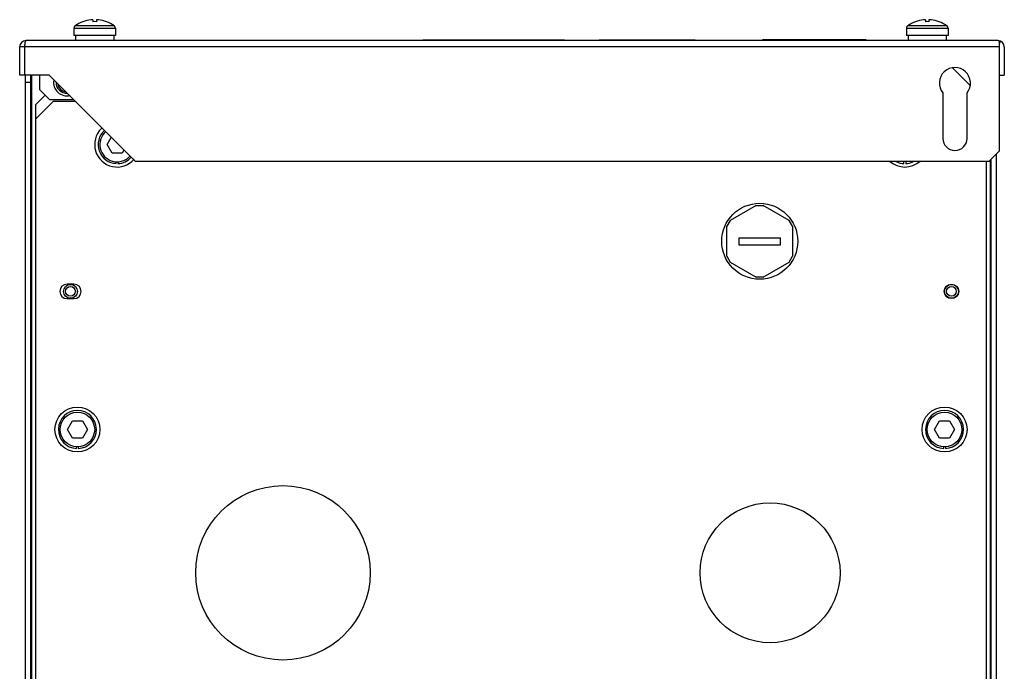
# Model space of a CAD drawing. Header units: millimetres. Extents: x 40 to 325, y 86 to 413.
# Tile 3 of 3: x 40 to 325, y 225 to 413. Entities that reach past the tile are written whole.
import ezdxf

# ---------------------------------------------------------------- set-up
doc = ezdxf.new("R2010")
doc.units = ezdxf.units.MM
doc.header["$LTSCALE"] = 32.711303
doc.layers.get('0').update_dxf_attribs({"linetype": 'CONTINUOUS'})

msp = doc.modelspace()

# ---------------------------------------------------------------- linework, layer by layer
at = {"color": 7, "linetype": 'Continuous'}
for p, q in [((55.22, 410.72), (55.22, 408.64)), ((55.22, 410.72), (67.22, 410.72)), ((55.66, 411.55), (66.77, 411.55)), ((56.1, 411.83), (56.13, 411.83)), ((60.72, 413.21), (60.72, 412.63)), ((61.71, 413.21), (61.71, 412.63)), ((66.3, 411.83), (66.34, 411.83)), ((67.22, 410.72), (67.22, 408.64)), ((296.22, 410.72), (296.22, 408.64)), ((296.22, 410.72), (308.22, 410.72)), ((296.66, 411.55), (307.77, 411.55)), ((297.1, 411.83), (297.13, 411.83)), ((301.72, 413.21), (301.72, 412.63)), ((302.71, 413.21), (302.71, 412.63)), ((307.3, 411.83), (307.34, 411.83)), ((308.22, 410.72), (308.22, 408.64)), ((67.22, 408.64), (55.22, 408.64)), ((55.72, 408.64), (55.72, 407.14)), ((66.72, 408.64), (66.72, 407.14)), ((308.22, 408.64), (296.22, 408.64)), ((296.72, 408.64), (296.72, 407.14)), ((307.72, 408.64), (307.72, 407.14)), ((39.52, 397.14), (39.52, 405.34)), ((323.02, 405.34), (39.52, 405.34)), ((41.02, 397.14), (41.02, 405.34)), ((322.72, 407.14), (41.32, 407.14)), ((156.22, 407.14), (156.22, 407.34)), ((156.22, 407.34), (197.22, 407.34)), ((157.72, 407.34), (157.72, 407.14)), ((185.72, 407.34), (185.72, 407.14)), ((197.22, 407.34), (197.22, 407.14)), ((207.22, 407.14), (207.22, 407.34)), ((207.22, 407.34), (235.02, 407.34)), ((235.02, 407.34), (235.02, 407.14)), ((254.52, 407.34), (254.52, 407.14)), ((284.52, 407.34), (254.52, 407.34)), ((266.85, 407.44), (266.85, 407.34)), ((266.85, 407.44), (273.52, 407.44)), ((269.52, 407.44), (269.52, 407.34)), ((270.85, 407.44), (270.85, 407.34)), ((273.52, 407.44), (273.52, 407.34)), ((284.52, 407.34), (284.52, 407.14)), ((323.36, 407.02), (323.02, 406.13)), ((323.02, 407.02), (323.02, 375.14)), ((324.52, 405.34), (324.52, 397.14)), ((314.64, 394.12), (309.48, 399.28)), ((48.02, 397.14), (39.52, 397.14)), ((41.22, 194.04), (41.22, 397.14)), ((42.72, 194.04), (42.72, 397.14)), ((43.02, 194.04), (43.02, 397.14)), ((45.22, 397.14), (45.22, 393.04)), ((48.02, 397.14), (73.02, 372.14)), ((323.02, 397.14), (324.52, 397.14)), ((42.72, 395.04), (41.22, 395.04)), ((46.92, 391.34), (44.22, 388.64)), ((45.22, 393.04), (48.22, 390.04)), ((306.72, 392.01), (306.72, 378.84)), ((313.72, 378.84), (313.72, 392.01)), ((49.22, 389.54), (44.22, 384.54)), ((44.22, 199.54), (44.22, 388.64)), ((55.12, 390.04), (48.22, 390.04)), ((55.62, 389.54), (49.22, 389.54)), ((64.83, 377.04), (66.03, 379.12)), ((66.27, 374.54), (64.83, 377.04)), ((69.16, 374.54), (66.27, 374.54)), ((69.69, 375.46), (69.16, 374.54)), ((320.02, 372.14), (323.02, 375.14)), ((322.22, 194.04), (322.22, 374.34)), ((67.47, 371.55), (67.47, 372.05)), ((67.97, 372.05), (67.97, 371.55)), ((320.02, 372.14), (73.02, 372.14)), ((295.47, 371.55), (295.47, 372.05)), ((295.97, 372.05), (295.97, 371.55)), ((319.22, 372.14), (319.22, 199.54)), ((320.42, 372.54), (320.42, 194.04)), ((320.72, 194.04), (320.72, 372.84)), ((252.74, 359.44), (245.2, 355.09)), ((252.74, 359.44), (254.7, 359.44)), ((262.24, 355.09), (254.7, 359.44)), ((245.2, 355.09), (244.22, 353.39)), ((263.22, 353.39), (262.24, 355.09)), ((244.22, 344.69), (244.22, 353.39)), ((263.22, 353.39), (263.22, 344.69)), ((247.72, 350.04), (247.72, 348.04)), ((247.72, 350.04), (259.72, 350.04)), ((247.72, 348.04), (259.72, 348.04)), ((259.72, 348.04), (259.72, 350.04)), ((244.22, 344.69), (245.2, 342.99)), ((245.2, 342.99), (252.74, 338.64)), ((254.7, 338.64), (262.24, 342.99)), ((262.24, 342.99), (263.22, 344.69)), ((55.22, 336.64), (53.22, 336.64)), ((254.7, 338.64), (252.74, 338.64)), ((53.22, 332.44), (55.22, 332.44)), ((53.33, 294.54), (54.77, 297.04)), ((54.77, 297.04), (57.66, 297.04)), ((57.66, 297.04), (59.1, 294.54)), ((304.33, 294.54), (305.77, 297.04)), ((305.77, 297.04), (308.66, 297.04)), ((308.66, 297.04), (310.1, 294.54)), ((54.77, 292.04), (53.33, 294.54)), ((59.1, 294.54), (57.66, 292.04)), ((305.77, 292.04), (304.33, 294.54)), ((310.1, 294.54), (308.66, 292.04)), ((57.66, 292.04), (54.77, 292.04)), ((308.66, 292.04), (305.77, 292.04)), ((55.97, 289.05), (55.97, 289.55)), ((56.47, 289.55), (56.47, 289.05)), ((306.97, 289.05), (306.97, 289.55)), ((307.47, 289.55), (307.47, 289.05))]:
    msp.add_line(p, q, dxfattribs=at)
for centre, radius in [((253.72, 349.04), 11), ((54.22, 334.54), 2), ((309.22, 334.54), 2.1), ((309.22, 334.54), 2), ((54.22, 334.54), 1.41), ((309.22, 334.54), 1.41), ((56.22, 294.54), 6.5), ((56.22, 294.54), 5), ((307.22, 294.54), 6.5), ((307.22, 294.54), 5), ((115.72, 253.04), 25.25), ((256.72, 253.04), 20.25)]:
    msp.add_circle(centre, radius, dxfattribs=at)
for centre, radius, start, end in [((56.22, 410.72), 1, 123.749, 180), ((61.22, 403.24), 10, 120.7955, 123.749), ((61.22, 403.24), 9.98, 92.8424, 120.6216), ((61.22, 403.24), 9.4, 86.9828, 93.0172), ((61.22, 403.24), 9.98, 59.3784, 87.1576), ((61.22, 403.24), 10, 56.251, 59.2045), ((66.22, 410.72), 1, 0, 56.251), ((297.22, 410.72), 1, 123.749, 180), ((302.22, 403.24), 10, 120.7955, 123.749), ((302.22, 403.24), 9.98, 92.8424, 120.6216), ((302.22, 403.24), 9.4, 86.9828, 93.0172), ((302.22, 403.24), 9.98, 59.3784, 87.1576), ((302.22, 403.24), 10, 56.251, 59.2045), ((307.22, 410.72), 1, 0, 56.251), ((41.32, 405.34), 1.8, 90, 180.0001), ((57.66, 405.14), 16.64, 178.1437, 179.3086), ((322.72, 405.34), 1.8, 0, 90), ((310.22, 394.84), 4.5, 321.0576, 218.9424), ((53.22, 395.04), 3.9, 170.1037, 284.0316), ((53.22, 395.04), 3.17, 180, 271.1104), ((53.22, 395.04), 2.77, 192.9166, 259.0777), ((67.72, 377.04), 6.5, 134.6649, 319.1943), ((67.72, 377.04), 5.5, 132.0424, 267.3947), ((67.72, 377.04), 5, 130.1382, 315.8299), ((310.22, 378.84), 3.5, 180, 360), ((67.72, 377.04), 5.5, 272.6053, 317.9652), ((295.72, 377.04), 6.5, 226.9922, 312.9967), ((295.72, 377.04), 5.5, 244.1449, 267.3947), ((295.72, 377.04), 5.5, 272.6053, 295.8551), ((53.22, 334.54), 2.1, 90, 270), ((55.22, 334.54), 2.1, 270, 90), ((56.22, 294.54), 5.5, 272.6053, 267.3947), ((307.22, 294.54), 5.5, 272.6053, 267.3947)]:
    msp.add_arc(centre, radius, start, end, dxfattribs=at)
msp.add_open_spline([(41.03, 405.68), (41.03, 405.87), (41.05, 406.22), (41.12, 406.69), (41.18, 406.97), (41.27, 407.14), (41.32, 407.14)], degree=3, knots=[0, 0, 0, 0, 0.383494, 0.695402, 0.903767, 1, 1, 1, 1], dxfattribs=at)
for points in [[(322.82, 407.13), (322.79, 407.14), (322.75, 407.14), (322.72, 407.14)], [(323.02, 407.02), (322.96, 407.07), (322.89, 407.11), (322.82, 407.13)]]:
    msp.add_open_spline(points, degree=3, dxfattribs=at)

doc.saveas('drawing.dxf')
